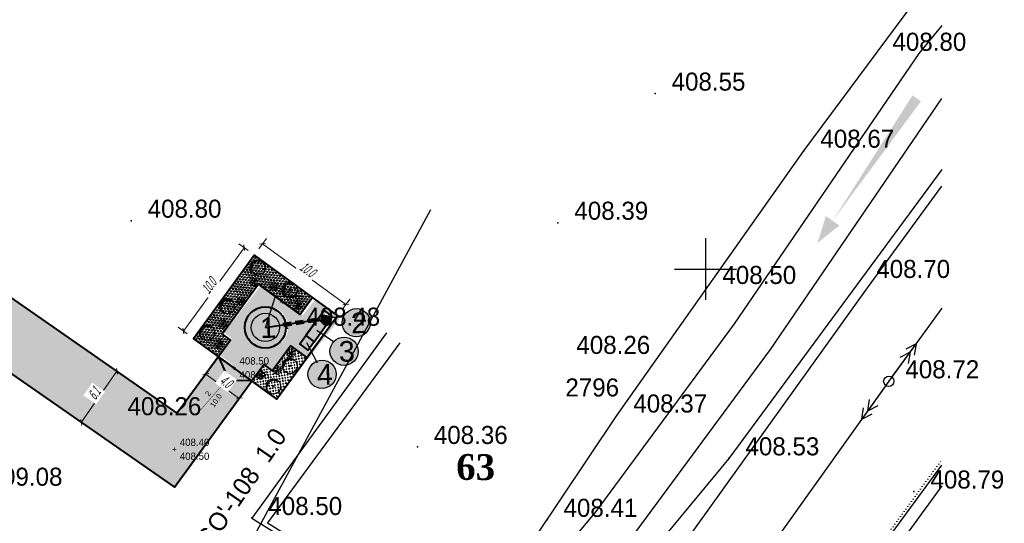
# Model space of a CAD drawing. Header units: inches. Extents: x 656 to 1264, y 0 to 424.
# Tile 3 of 15: x 850 to 1041, y 174 to 271. Entities that reach past the tile are written whole.
import ezdxf

# ---------------------------------------------------------------- set-up
doc = ezdxf.new("R2010")
doc.units = ezdxf.units.IN
doc.header["$MEASUREMENT"] = 0
doc.linetypes.add('STRIH_1', pattern=[3, 2, -1])
doc.linetypes.add('Контура низ откосов  Штриховая 0.1-0.5 - - - - - - -', pattern=[0.6, 0.1, -0.5])
for name, color, linetype in [('(001) Сетка', 92, 'Continuous'), ('(004) Точки рельефа', 7, 'Continuous'), ('(022) Возд. Линии', 7, 'Continuous'), ('_OTKOS_', 7, 'Continuous'), ('kcd_tx', 7, 'Continuous'), ('V_GRADEMARKER', 7, 'Continuous'), ('V_Поверхность2_OPOR-PNT', 7, 'Continuous'), ('газопровод', 30, 'Continuous'), ('Гидрография', 5, 'Continuous'), ('кабель связи', 3, 'Continuous'), ('Контуры', 7, 'Continuous'), ('ПГ', 7, 'Continuous')]:
    doc.layers.add(name, color=color, linetype=linetype)
doc.layers.add('.', color=7, linetype='Continuous', lineweight=15)
doc.layers.add('0-озелен', color=102, linetype='Continuous', lineweight=13)
doc.styles.add('BM-431', font='txt')
doc.styles.add('D-431', font='txt')
doc.styles.add('D431', font='txt', dxfattribs={"height": 0.7})
doc.styles.add('ESKD1', font='arial.ttf', dxfattribs={"width": 0.5, "oblique": 15})
doc.styles.get("Standard").update_dxf_attribs({"font": 'arial.ttf'})
doc.styles.add('СГЕНЕРИР_СТИЛЬ_1', font='arialbi.ttf')
doc.linetypes.add('ИК_Воздушка ------- --------', pattern='A,9,-0.6,["Z",Standard,S=1.2,R=70,X=0.6,Y=-0.65],-1', length=10.6)
doc.linetypes.add('ИК_КАБ_СВЯЗИ', pattern='A,4,["o",Standard,S=0.5,R=0,X=0,Y=-0.125],4,-2', length=10)
doc.linetypes.add('ОТКОСЫ_НЕУКР', pattern='A,0.5,["|",Standard,S=1.2,R=0,X=0,Y=-1.2],1,["|",Standard,S=0.5,R=0,X=0,Y=-0.5],0.5', length=2)
doc.dimstyles.new('GENPLAN', dxfattribs={"dimtxt": 2, "dimasz": 0.8, "dimexe": 1.3, "dimexo": 1.5, "dimgap": 0.12, "dimtad": 1, "dimdec": 1, "dimlfac": 0.5, "dimzin": 0, "dimdsep": 46, "dimtxsty": 'ESKD1', "dimblk1": 'OBLIQUE', "dimblk2": 'OBLIQUE', "dimsah": 1, "dimcen": -2, "dimadec": 0, "dimazin": 0, "dimtfac": 0.75, "dimtdec": 1, "dimtix": 1, "dimtmove": 0, "dimatfit": 3, "dimfxl": 1, "dimtvp": 1.2, "dimtfill": 1, "dimlwd": 0, "dimlwe": 0, "dimarcsym": 0})

# ---------------------------------------------------------------- blocks, each defined once
blk = doc.blocks.new('sv')
at = {"layer": '(022) Возд. Линии'}
blk.add_circle((0, 0), 0.25, dxfattribs=at)
blk = doc.blocks.new('strela1')
at = {"layer": '(022) Возд. Линии'}
for p, q in [((-2, 0), (-1.5, 0.25)), ((0, 0), (-2, 0)), ((-2, 0), (-1.5, -0.25)), ((-1.5, 0), (-1, 0.25)), ((-1.5, 0), (-1, -0.25))]:
    blk.add_line(p, q, dxfattribs=at)
blk = doc.blocks.new('strela2')
at = {"layer": '(022) Возд. Линии'}
for p, q in [((0, 0), (2, 0)), ((1.5, 0), (1, 0.25)), ((1.5, 0), (1, -0.25)), ((2, 0), (1.5, 0.25)), ((2, 0), (1.5, -0.25))]:
    blk.add_line(p, q, dxfattribs=at)
blk = doc.blocks.new('*U15')
at = {"layer": '(022) Возд. Линии'}
for name, p, rotation in [('strela2', (0.147, 0.202), 53.97283266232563), ('strela1', (-0.146, -0.205), 54.4813364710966)]:
    blk.add_blockref(name, p, dxfattribs=dict(at, rotation=rotation))
blk = doc.blocks.new('Setka')
at = {"layer": '(001) Сетка'}
for p, q in [((0, 1.5), (0, -1.5)), ((-1.5, 0), (1.5, 0))]:
    blk.add_line(p, q, dxfattribs=at)
blk = doc.blocks.new('2223')
at = {"layer": '.', "lineweight": 40}
h = blk.add_hatch(color=256, dxfattribs=at)
h.dxf.hatch_style = 1
h.set_gradient(color1=(51, 51, 51), color2=(51, 51, 51), tint=1)
h.paths.add_polyline_path([(-7.643, -2.458), (-8.143, -3.458), (-7.143, -3.458)])
at = {"layer": 'ПГ', "lineweight": 40, "flags": 128}
for points in [[(-8.143, -2.458), (-7.143, -2.458), (-7.143, -3.458), (-8.143, -3.458), (-8.143, -2.458)], [(-8.143, -3.458), (-7.643, -2.458), (-7.143, -3.458)]]:
    blk.add_lwpolyline(points, dxfattribs=at)
blk = doc.blocks.new('_Oblique')
at = {"color": 0, "linetype": 'ByBlock', "lineweight": -2}
blk.add_line((-0.5, -0.5), (0.5, 0.5), dxfattribs=at)
blk = doc.blocks.new('*D53')
at = {"layer": 'Defpoints', "color": 0, "transparency": 16777216}
for p in [(895.93, 225.64), (913.69, 216.05), (912.09, 213.86)]:
    blk.add_point(p, dxfattribs=at)
at = {"layer": 'kcd_tx', "color": 0, "lineweight": 0, "transparency": 16777216}
for p, q in [((896.82, 226.86), (898.29, 228.88)), ((897.53, 227.83), (913.69, 216.05)), ((912.98, 215.07), (914.45, 217.1))]:
    blk.add_line(p, q, dxfattribs=at)
at = {"layer": 'kcd_tx', "color": 0, "lineweight": 0, "transparency": 16777216, "xscale": 0.8, "yscale": 0.8, "zscale": 0.8}
for p, rotation in [((897.53, 227.83), 143.902344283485), ((913.69, 216.05), 323.9023442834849)]:
    blk.add_blockref('_Oblique', p, dxfattribs=dict(at, rotation=rotation))
at = {"layer": 'kcd_tx', "color": 0, "transparency": 16777216, "insert": (906.28, 222.86), "char_height": 2, "attachment_point": 5, "rotation": 323.9023, "style": 'ESKD1', "bg_fill": 3, "box_fill_scale": 1.25, "bg_fill_color": 256, "bg_fill_true_color": 13158600, "bg_fill_transparency": 0}
blk.add_mtext('10.0', dxfattribs=at)
blk = doc.blocks.new('*D54')
at = {"layer": 'Defpoints', "color": 0, "transparency": 16777216}
for p in [(895.93, 225.64), (882.19, 210.91), (884.15, 209.48)]:
    blk.add_point(p, dxfattribs=at)
at = {"layer": 'kcd_tx', "color": 0, "lineweight": 0, "transparency": 16777216}
for p, q in [((894.72, 226.53), (892.92, 227.84)), ((893.97, 227.07), (882.19, 210.91)), ((882.94, 210.37), (881.14, 211.68))]:
    blk.add_line(p, q, dxfattribs=at)
at = {"layer": 'kcd_tx', "color": 0, "lineweight": 0, "transparency": 16777216, "xscale": 0.8, "yscale": 0.8, "zscale": 0.8}
for p, rotation in [((893.97, 227.07), 53.90234427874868), ((882.19, 210.91), 233.9023442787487)]:
    blk.add_blockref('_Oblique', p, dxfattribs=dict(at, rotation=rotation))
at = {"layer": 'kcd_tx', "color": 0, "transparency": 16777216, "insert": (887.16, 219.67), "char_height": 2, "attachment_point": 5, "rotation": 53.9023, "style": 'ESKD1', "bg_fill": 3, "box_fill_scale": 1.25, "bg_fill_color": 256, "bg_fill_true_color": 13158600, "bg_fill_transparency": 0}
blk.add_mtext('10.0', dxfattribs=at)
blk = doc.blocks.new('Пузыреплодник смородинолистный')
at = {"layer": '0-озелен', "color": 85, "linetype": 'ByBlock', "lineweight": -2}
for p, q in [((0, 0), (-1.8, -0.05)), ((-1.21, -0.03), (-1.59, 0.33)), ((-0.34, 0.55), (-1.28, 1.03)), ((0, 0), (-1.12, -1.41)), ((0, 0), (-0.95, 1.54)), ((-0.64, 1.03), (-0.51, 1.54)), ((0.2, 0.61), (-0.04, 1.64)), ((0, 0), (0.57, 1.71)), ((0, 0), (1.68, 0.66)), ((0, 0), (0.36, -1.77)), ((0, 0), (1.59, -0.86)), ((0.38, 1.15), (0.85, 1.38)), ((0.6, 0.24), (1.23, 1.08)), ((1.13, 0.45), (1.6, 0.23)), ((-0.65, -0.02), (-1.53, -0.6)), ((-0.75, -0.95), (-1.27, -1)), ((-0.4, -0.51), (-0.53, -1.56)), ((0.24, -1.19), (-0.05, -1.62)), ((0.13, -0.63), (0.85, -1.4)), ((0.57, -0.31), (1.62, -0.25)), ((1.07, -0.58), (1.21, -1.08))]:
    blk.add_line(p, q, dxfattribs=at)
at = {"layer": '0-озелен', "color": 85, "lineweight": -2}
for p, q in [((-0.25, -0.06), (0.25, 0.06)), ((0.06, -0.25), (-0.06, 0.25))]:
    blk.add_line(p, q, dxfattribs=at)
blk = doc.blocks.new('Ясень Манчжурский')
at = {"layer": '0-озелен', "color": 84, "linetype": 'Continuous', "lineweight": -2}
for p, q in [((-2.77, 1.04), (-2.95, 1)), ((-2.95, 1), (-2.87, 0.65)), ((-2.81, 0.14), (-2.95, 0.1)), ((-2.95, 0.1), (-2.9, -0.08)), ((-2.7, 0.5), (-2.89, 0.46)), ((-2.89, 0.46), (-2.81, 0.14)), ((-2.87, 0.65), (-2.83, 0.66)), ((-2.83, 0.66), (-2.78, 0.48)), ((-2.78, 0.48), (-2.7, 0.5)), ((-2.75, 0.96), (-2.77, 1.04)), ((-2.57, 1.01), (-2.75, 0.96)), ((-2.62, 1.31), (-2.44, 1.36)), ((-2.48, 1.35), (-2.62, 1.31)), ((-2.37, 1.07), (-2.58, 1.03)), ((-2.58, 1.03), (-2.57, 1.01)), ((-2.39, 1.73), (-2.57, 1.69)), ((-2.57, 1.69), (-2.48, 1.35)), ((-2.44, 1.36), (-2.37, 1.07)), ((-2.21, 1.78), (-2.39, 1.73)), ((-2.39, 1.73), (-2.39, 1.73)), ((-2.03, 1.82), (-2.21, 1.78)), ((-2.21, 1.78), (-2.21, 1.78)), ((-1.93, 2.4), (-2.11, 2.36)), ((-2.11, 2.36), (-2.03, 2.01)), ((-2.03, 2.01), (-2.07, 2)), ((-2.07, 2), (-2.03, 1.82)), ((-2.03, 1.82), (-2.03, 1.82)), ((-1.9, 2.28), (-1.93, 2.4)), ((-1.66, 2.34), (-1.9, 2.28)), ((-1.62, 2.16), (-1.66, 2.34)), ((-1.46, 2.28), (-1.64, 2.24)), ((-1.64, 2.24), (-1.62, 2.16)), ((-1.46, 2.47), (-1.58, 2.44)), ((-1.58, 2.44), (-1.54, 2.26)), ((-1.54, 2.26), (-1.46, 2.28)), ((-1.22, 2.81), (-1.52, 2.74)), ((-1.52, 2.74), (-1.46, 2.47)), ((-1.18, 2.63), (-1.22, 2.81)), ((-1.03, 2.8), (-1.21, 2.75)), ((-1.21, 2.75), (-1.18, 2.63)), ((-0.88, 2.96), (-1.06, 2.91)), ((-1.06, 2.91), (-1.03, 2.8)), ((-0.86, 2.9), (-0.88, 2.96)), ((-0.64, 2.95), (-0.86, 2.9)), ((-0.81, 2.61), (-0.63, 2.66)), ((-0.75, 2.63), (-0.81, 2.61)), ((-0.79, 2.81), (-0.75, 2.63)), ((-0.76, 2.67), (-0.79, 2.81)), ((-0.58, 2.71), (-0.76, 2.67)), ((-0.66, 2.76), (-0.59, 2.77)), ((-0.61, 2.58), (-0.66, 2.76)), ((-0.59, 2.77), (-0.64, 2.95)), ((-0.63, 2.66), (-0.61, 2.58)), ((-0.26, 2.79), (-0.58, 2.71)), ((-0.58, 2.71), (-0.58, 2.71)), ((0.03, 3.12), (-0.32, 3.03)), ((-0.32, 3.03), (-0.26, 2.79)), ((-0.18, 2.56), (0.14, 2.63)), ((-0.13, 2.37), (-0.18, 2.56)), ((-0.11, 2.38), (-0.13, 2.37)), ((-0.07, 2.2), (-0.11, 2.38)), ((0.05, 2.23), (-0.07, 2.2)), ((0.08, 2.92), (0.03, 3.12)), ((0.1, 2.05), (0.05, 2.23)), ((0.4, 2.29), (0.06, 2.21)), ((0.06, 2.21), (0.1, 2.05)), ((0.26, 2.96), (0.08, 2.92)), ((0.13, 2.68), (0.32, 2.72)), ((0.14, 2.63), (0.13, 2.68)), ((0.26, 2.96), (0.26, 2.96)), ((0.32, 2.72), (0.26, 2.96)), ((0.52, 2.51), (0.35, 2.47)), ((0.35, 2.47), (0.4, 2.29)), ((0.35, 2.32), (0.67, 2.4)), ((0.39, 2.14), (0.35, 2.32)), ((0.41, 2.15), (0.39, 2.14)), ((0.46, 1.97), (0.41, 2.15)), ((0.73, 2.07), (0.45, 2.01)), ((0.45, 2.01), (0.46, 1.97)), ((0.57, 2.72), (0.47, 2.69)), ((0.47, 2.69), (0.52, 2.51)), ((0.7, 2.96), (0.52, 2.92)), ((0.52, 2.92), (0.57, 2.72)), ((0.65, 2.48), (0.83, 2.53)), ((0.67, 2.4), (0.65, 2.48)), ((0.75, 2.27), (0.69, 2.26)), ((0.69, 2.26), (0.73, 2.07)), ((0.98, 3.05), (0.7, 2.98)), ((0.7, 2.98), (0.7, 2.96)), ((0.76, 2.47), (0.7, 2.45)), ((0.7, 2.45), (0.75, 2.27)), ((0.9, 2.69), (0.72, 2.65)), ((0.72, 2.65), (0.76, 2.47)), ((0.72, 2.65), (0.72, 2.65)), ((0.83, 2.53), (0.84, 2.49)), ((0.84, 2.49), (1.02, 2.53)), ((1.06, 2.8), (0.88, 2.75)), ((0.88, 2.75), (0.9, 2.69)), ((0.89, 2.31), (1.13, 2.37)), ((0.93, 2.12), (0.89, 2.31)), ((1.05, 2.15), (0.93, 2.12)), ((1.02, 2.87), (0.98, 3.05)), ((0.99, 2.67), (1.07, 2.69)), ((1.03, 2.49), (0.99, 2.67)), ((1.02, 2.87), (1.02, 2.87)), ((1.07, 2.69), (1.02, 2.87)), ((1.02, 2.53), (1.03, 2.49)), ((1.1, 1.97), (1.05, 2.15)), ((1.24, 2.86), (1.06, 2.82)), ((1.06, 2.82), (1.06, 2.8)), ((1.1, 2.47), (1.15, 2.28)), ((1.13, 2.37), (1.1, 2.47)), ((1.18, 1.99), (1.1, 1.97)), ((1.15, 2.28), (1.49, 2.37)), ((1.22, 1.81), (1.18, 1.99)), ((1.44, 1.87), (1.22, 1.81)), ((1.22, 1.81), (1.22, 1.81)), ((1.28, 2.72), (1.24, 2.86)), ((1.52, 2.78), (1.28, 2.72)), ((1.44, 2.57), (1.56, 2.6)), ((1.49, 2.37), (1.44, 2.57)), ((1.47, 1.75), (1.44, 1.87)), ((1.65, 1.79), (1.47, 1.75)), ((1.56, 2.6), (1.52, 2.78)), ((1.59, 2.22), (1.91, 2.3)), ((1.63, 2.04), (1.59, 2.22)), ((1.6, 2.03), (1.63, 2.04)), ((1.64, 1.85), (1.6, 2.03)), ((1.91, 1.98), (1.63, 1.91)), ((1.63, 1.91), (1.65, 1.79)), ((1.72, 1.87), (1.64, 1.85)), ((1.78, 1.61), (1.72, 1.87)), ((1.97, 1.65), (1.78, 1.61)), ((1.98, 2.19), (1.86, 2.16)), ((1.86, 2.16), (1.91, 1.98)), ((2.16, 1.38), (1.88, 1.31)), ((1.88, 1.31), (1.96, 0.99)), ((1.91, 2.3), (1.96, 2.12)), ((2.13, 1.87), (1.93, 1.82)), ((1.93, 1.82), (1.97, 1.65)), ((2.22, 2.44), (1.94, 2.37)), ((1.94, 2.37), (1.98, 2.19)), ((1.94, 2.37), (1.94, 2.37)), ((1.96, 2.12), (2.14, 2.17)), ((1.96, 0.99), (2.2, 1.05)), ((2.12, 2.23), (2.27, 2.26)), ((2.17, 2.05), (2.12, 2.23)), ((2.43, 1.92), (2.13, 1.84)), ((2.13, 1.84), (2.13, 1.87)), ((2.14, 2.17), (2.17, 2.05)), ((2.21, 1.2), (2.16, 1.38)), ((2.18, 0.62), (2.38, 0.67)), ((2.22, 0.44), (2.18, 0.62)), ((2.2, 1.05), (2.24, 0.89)), ((2.35, 1.23), (2.21, 1.2)), ((2.27, 2.26), (2.22, 2.44)), ((2.34, 0.47), (2.22, 0.44)), ((2.24, 0.89), (2.42, 0.93)), ((2.41, 0.19), (2.34, 0.47)), ((2.39, 1.05), (2.35, 1.23)), ((2.36, 0.73), (2.41, 0.55)), ((2.38, 0.67), (2.36, 0.73)), ((2.38, 1.71), (2.48, 1.74)), ((2.42, 1.53), (2.38, 1.71)), ((2.56, 1.16), (2.38, 1.12)), ((2.38, 1.12), (2.39, 1.05)), ((2.41, 0.55), (2.69, 0.62)), ((2.59, 0.23), (2.41, 0.19)), ((2.46, 1.54), (2.42, 1.53)), ((2.42, 0.93), (2.45, 0.81)), ((2.48, 1.74), (2.43, 1.92)), ((2.45, 0.81), (2.63, 0.86)), ((2.51, 1.36), (2.46, 1.54)), ((2.51, 1.36), (2.51, 1.36)), ((2.56, 1.16), (2.51, 1.36)), ((2.81, 1.26), (2.55, 1.2)), ((2.55, 1.2), (2.56, 1.16)), ((2.56, 1.16), (2.56, 1.16)), ((2.63, 0.86), (2.56, 1.16)), ((2.62, 0.11), (2.59, 0.23)), ((2.8, 0.15), (2.62, 0.11)), ((2.69, 0.62), (2.72, 0.5)), ((2.71, 0.17), (2.79, 0.19)), ((2.79, -0.13), (2.71, 0.17)), ((2.72, 0.5), (2.9, 0.54)), ((2.75, 0.38), (2.95, 0.42)), ((2.79, 0.19), (2.75, 0.38)), ((2.98, 0.3), (2.78, 0.25)), ((2.78, 0.25), (2.8, 0.15)), ((2.85, 1.08), (2.81, 1.26)), ((2.82, 0.88), (2.88, 0.9)), ((2.9, 0.54), (2.82, 0.88)), ((2.83, 1.08), (2.85, 1.08)), ((2.88, 0.9), (2.83, 1.08)), ((2.94, 0.48), (2.98, 0.3)), ((2.95, 0.42), (2.94, 0.48)), ((-3.04, -0.3), (-2.86, -0.26)), ((-2.92, -0.27), (-3.04, -0.3)), ((-2.9, -0.08), (-2.96, -0.09)), ((-2.96, -0.09), (-2.92, -0.27)), ((-2.71, -0.52), (-2.89, -0.56)), ((-2.86, -0.26), (-2.79, -0.54)), ((-2.8, -0.91), (-2.62, -0.86)), ((-2.79, -0.54), (-2.71, -0.52)), ((-2.54, -1.29), (-2.68, -1.32)), ((-2.65, -0.74), (-2.61, -0.92)), ((-2.62, -0.86), (-2.65, -0.74)), ((-2.64, -1.51), (-2.31, -1.43)), ((-2.61, -0.92), (-2.53, -0.9)), ((-2.48, -1.08), (-2.58, -1.11)), ((-2.58, -1.11), (-2.54, -1.29)), ((-2.53, -0.9), (-2.48, -1.08)), ((-2.34, -1.77), (-2.15, -1.73)), ((-2.31, -1.43), (-2.27, -1.61)), ((-2.31, -1.43), (-2.31, -1.43)), ((-2.27, -1.61), (-2.31, -1.62)), ((-2.31, -1.62), (-2.26, -1.8)), ((-2.28, -1.8), (-2.28, -1.82)), ((-2.26, -1.8), (-2.28, -1.8)), ((-2.28, -1.82), (-2.28, -1.82)), ((-2.15, -1.73), (-2.11, -1.91)), ((-2.15, -1.73), (-2.15, -1.73)), ((-2.11, -1.91), (-2.03, -1.89)), ((-2.03, -1.89), (-1.98, -2.07)), ((-1.98, -2.07), (-1.94, -2.25)), ((-1.98, -2.07), (-1.98, -2.07)), ((-1.94, -2.25), (-1.89, -2.43)), ((-1.94, -2.25), (-1.94, -2.25)), ((-1.89, -2.43), (-1.61, -2.36)), ((-1.61, -2.38), (-1.43, -2.34)), ((-1.61, -2.36), (-1.61, -2.38)), ((-1.44, -2.28), (-1.4, -2.46)), ((-1.43, -2.34), (-1.44, -2.28)), ((-1.4, -2.46), (-1.38, -2.46)), ((-1.38, -2.46), (-1.33, -2.64)), ((-1.33, -2.64), (-1.07, -2.57)), ((-1.09, -2.49), (-1.05, -2.67)), ((-1.07, -2.57), (-1.09, -2.49)), ((-1.05, -2.67), (-0.99, -2.66)), ((-0.99, -2.66), (-0.94, -2.84)), ((-0.94, -2.84), (-0.66, -2.77)), ((-0.69, -2.63), (-0.55, -2.59)), ((-0.65, -2.81), (-0.69, -2.63)), ((-0.6, -2.41), (-0.66, -2.43)), ((-0.66, -2.43), (-0.61, -2.61)), ((-0.66, -2.77), (-0.65, -2.81)), ((-0.61, -2.61), (-0.45, -2.57)), ((-0.55, -2.59), (-0.6, -2.41)), ((-0.45, -2.57), (-0.41, -2.75)), ((-0.43, -2.75), (-0.38, -2.94)), ((-0.41, -2.75), (-0.43, -2.75)), ((-0.38, -2.94), (-0.16, -2.88)), ((-0.16, -2.88), (-0.14, -2.98)), ((-0.14, -2.98), (0.04, -2.94)), ((0.02, -2.82), (0.2, -2.77)), ((0.04, -2.94), (0.02, -2.82)), ((0.18, -2.71), (0.36, -2.67)), ((0.2, -2.77), (0.18, -2.71)), ((0.36, -2.67), (0.37, -2.71)), ((0.37, -2.71), (0.55, -2.66)), ((0.54, -2.62), (0.59, -2.8)), ((0.55, -2.66), (0.54, -2.62)), ((0.59, -2.8), (0.83, -2.74)), ((0.83, -2.74), (0.86, -2.86)), ((0.86, -2.86), (1.04, -2.82)), ((0.96, -2.5), (1.24, -2.43)), ((1.04, -2.82), (0.96, -2.5)), ((1.24, -2.43), (1.25, -2.45)), ((1.25, -2.45), (1.43, -2.4)), ((1.43, -2.4), (1.47, -2.57)), ((1.47, -2.57), (1.65, -2.52)), ((1.6, -2.3), (1.84, -2.24)), ((1.65, -2.52), (1.6, -2.3)), ((1.82, -2.18), (2, -2.13)), ((1.84, -2.24), (1.82, -2.18)), ((1.91, -1.86), (2.09, -1.81)), ((1.93, -1.85), (1.91, -1.86)), ((2, -2.13), (1.93, -1.85)), ((2.05, -1.55), (2.23, -1.5)), ((2.19, -1.51), (2.05, -1.55)), ((2.06, -0.48), (2.16, -0.45)), ((2.11, -0.66), (2.06, -0.48)), ((2.09, -1.81), (2.1, -1.83)), ((2.1, -1.83), (2.28, -1.79)), ((2.21, -0.63), (2.11, -0.66)), ((2.12, -0.27), (2.42, -0.2)), ((2.16, -0.45), (2.12, -0.27)), ((2.4, -1.25), (2.14, -1.31)), ((2.14, -1.31), (2.19, -1.51)), ((2.27, -0.89), (2.21, -0.63)), ((2.23, -1.5), (2.26, -1.6)), ((2.25, -1.69), (2.44, -1.64)), ((2.28, -1.79), (2.25, -1.69)), ((2.26, -1.6), (2.44, -1.56)), ((2.45, -0.85), (2.27, -0.89)), ((2.39, -1.44), (2.45, -1.43)), ((2.44, -1.64), (2.39, -1.44)), ((2.4, -0.65), (2.59, -0.6)), ((2.53, -0.62), (2.4, -0.65)), ((2.45, -1.43), (2.4, -1.25)), ((2.41, -0.16), (2.59, -0.11)), ((2.42, -0.2), (2.41, -0.16)), ((2.44, -1.56), (2.45, -1.62)), ((2.63, -0.27), (2.45, -0.32)), ((2.45, -0.32), (2.53, -0.62)), ((2.47, -0.93), (2.45, -0.85)), ((2.45, -1.62), (2.63, -1.57)), ((2.65, -0.89), (2.47, -0.93)), ((2.56, -1.29), (2.68, -1.26)), ((2.63, -1.57), (2.56, -1.29)), ((2.59, -0.11), (2.61, -0.17)), ((2.59, -0.6), (2.61, -0.72)), ((2.78, -0.09), (2.6, -0.13)), ((2.6, -0.13), (2.63, -0.27)), ((2.61, -0.17), (2.79, -0.13)), ((2.61, -0.72), (2.8, -0.68)), ((2.82, -0.76), (2.63, -0.8)), ((2.63, -0.8), (2.65, -0.89)), ((2.64, -1.08), (2.74, -1.06)), ((2.68, -1.26), (2.64, -1.08)), ((2.67, -0.5), (2.97, -0.42)), ((2.71, -0.68), (2.67, -0.5)), ((2.67, -0.69), (2.71, -0.68)), ((2.72, -0.87), (2.67, -0.69)), ((2.7, -0.88), (2.72, -0.87)), ((2.74, -1.06), (2.7, -0.88)), ((2.96, -0.06), (2.78, -0.11)), ((2.78, -0.11), (2.78, -0.09)), ((2.8, -0.68), (2.82, -0.76)), ((2.88, -0.08), (2.96, -0.06)), ((2.97, -0.42), (2.88, -0.08))]:
    blk.add_line(p, q, dxfattribs=at)
at = {"layer": '0-озелен', "color": 84, "lineweight": -2}
for p, q in [((-0.4, -0.1), (0.4, 0.1)), ((0.1, -0.4), (-0.1, 0.4))]:
    blk.add_line(p, q, dxfattribs=at)
blk = doc.blocks.new('*D58')
at = {"color": 0, "lineweight": 0, "transparency": 16777216}
for p, q in [((886.53, 202.57), (893, 197.85)), ((887.42, 203.78), (887.3, 203.62)), ((893.88, 199.07), (893.76, 198.91))]:
    blk.add_line(p, q, dxfattribs=at)
at = {"layer": 'Defpoints', "color": 0, "transparency": 16777216}
for p in [(886.53, 202.57), (893, 197.85), (893, 197.85)]:
    blk.add_point(p, dxfattribs=at)
at = {"color": 0, "lineweight": 0, "transparency": 16777216, "xscale": 0.8, "yscale": 0.8, "zscale": 0.8}
for p, rotation in [((886.53, 202.57), 143.9023442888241), ((893, 197.85), 323.9023442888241)]:
    blk.add_blockref('_Oblique', p, dxfattribs=dict(at, rotation=rotation))
at = {"color": 0, "transparency": 16777216, "insert": (890.44, 201.13), "char_height": 2, "attachment_point": 5, "rotation": 323.9023, "style": 'ESKD1', "bg_fill": 3, "box_fill_scale": 1.25, "bg_fill_color": 256, "bg_fill_true_color": 13158600, "bg_fill_transparency": 0}
blk.add_mtext('4.0', dxfattribs=at)
blk = doc.blocks.new('*D59')
at = {"color": 0, "lineweight": 0, "transparency": 16777216}
for p, q in [((869.29, 203.12), (862.38, 193.18)), ((869.07, 203.27), (868.22, 203.86)), ((862.16, 193.33), (861.31, 193.92))]:
    blk.add_line(p, q, dxfattribs=at)
at = {"layer": 'Defpoints', "color": 0, "transparency": 16777216}
for p in [(870.3, 202.41), (862.38, 193.18), (863.39, 192.47)]:
    blk.add_point(p, dxfattribs=at)
at = {"color": 0, "lineweight": 0, "transparency": 16777216, "xscale": 0.8, "yscale": 0.8, "zscale": 0.8}
for p, rotation in [((869.29, 203.12), 55.1955951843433), ((862.38, 193.18), 235.1955951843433)]:
    blk.add_blockref('_Oblique', p, dxfattribs=dict(at, rotation=rotation))
at = {"color": 0, "transparency": 16777216, "insert": (864.9, 198.8), "char_height": 2, "attachment_point": 5, "rotation": 55.1956, "style": 'ESKD1', "bg_fill": 3, "box_fill_scale": 1.25, "bg_fill_color": 256, "bg_fill_true_color": 13158600, "bg_fill_transparency": 0}
blk.add_mtext('6.1', dxfattribs=at)

msp = doc.modelspace()

# ---------------------------------------------------------------- hatches: boundary and pattern name
at = {"layer": '.', "lineweight": 40}
h = msp.add_hatch(color=256, dxfattribs=at)
h.dxf.hatch_style = 1
h.set_gradient(color1=(214, 214, 214), color2=(214, 214, 214), tint=1)
h.paths.add_polyline_path([(805.397, 247.532), (798.485, 237.589), (880.434, 180.624), (887.57, 190.411), (895.463, 201.236), (888.999, 205.95), (880.999, 194.978), (873.095, 200.473)])
h = msp.add_hatch(dxfattribs=at)
h.set_pattern_fill('TRIANG', color=3, scale=0.06, angle=1.77036)
h.set_pattern_definition([(113.9023, (900.31136, 197.7013), (-0.5682666, 0.060707), [0.28575, -0.28575]), (173.9023, (900.31136, 197.7013), (-0.336707, -0.46178), [0.28575, -0.28575]), (53.9023, (900.02723, 197.73165), (-0.23156, 0.522487), [0.28575, -0.28575])])
h.paths.add_polyline_path([(896.762, 219.99), (904.842, 214.099), (907.247, 217.397), (895.934, 225.645), (884.151, 209.485), (888.999, 205.95), (891.308, 209.116), (889.692, 210.294)])
h = msp.add_hatch(color=256, dxfattribs=at)
h.dxf.hatch_style = 1
h.set_gradient(color1=(214, 214, 214), color2=(214, 214, 214), tint=1)
h.paths.add_polyline_path([(903.242, 207.987), (906.4, 205.531), (912.588, 213.49), (907.852, 217.173), (905.346, 213.951), (897.452, 220.089), (890.086, 210.616), (891.665, 209.388), (889.259, 206.295), (895.575, 201.384), (897.98, 204.478), (899.559, 203.25)])
h.paths.add_polyline_path([(894.505, 211.67, -1), (902.505, 211.67, -0.1667508), (901.663, 209.214), (901.663, 209.214, -0.7141659)], flags=16)
h.paths.add_polyline_path([(905.068, 208.27), (906.296, 209.849), (908.751, 213.007), (909.979, 214.586), (911.558, 213.358), (910.33, 211.779), (907.875, 208.621), (906.647, 207.042)], flags=16)
h.paths.add_polyline_path([(911.892, 214.104), (930.809, 214.104), (930.809, 219.354), (911.892, 219.354)], flags=9)
h = msp.add_hatch(color=256, dxfattribs=at)
h.dxf.hatch_style = 1
h.set_gradient(color1=(204, 102, 0), color2=(51, 51, 51), tint=1, name='INVSPHERICAL')
h.paths.add_polyline_path([(894.075, 211.607, 1), (902.075, 211.607, 1)])
at = {"layer": '.'}
h = msp.add_hatch(color=256, dxfattribs=at)
h.dxf.hatch_style = 1
h.set_gradient(color1=(255, 255, 255), tint=1)
edge = h.paths.add_edge_path()
edge.add_arc((898.075, 211.607), 2.739, 0, 360)
h = msp.add_hatch(color=256, dxfattribs=at)
h.dxf.hatch_style = 1
h.set_gradient(color1=(255, 255, 255), tint=1)
edge = h.paths.add_edge_path()
edge.add_arc((915.699, 212.518), 2.739, 0, 360)
at = {"layer": '.', "lineweight": 40}
h = msp.add_hatch(color=256, dxfattribs=at)
h.dxf.hatch_style = 1
h.set_gradient(color1=(204, 102, 0), color2=(51, 51, 51), tint=1, name='CYLINDER')
h.paths.add_polyline_path([(904.739, 208.412), (906.355, 207.234), (909.89, 212.082), (908.274, 213.26)])
at = {"layer": '.'}
h = msp.add_hatch(color=256, dxfattribs=at)
h.dxf.hatch_style = 1
h.set_gradient(color1=(255, 255, 255), tint=1)
edge = h.paths.add_edge_path()
edge.add_arc((913.339, 207), 2.739, 0, 360)
at = {"layer": '.', "lineweight": 40}
h = msp.add_hatch(dxfattribs=at)
h.set_pattern_fill('CROSS', color=3, scale=0.06, angle=1.77036)
h.set_pattern_definition([(53.9023, (900.31136, 197.7013), (-0.083382, 0.532325), [0.1905, -0.5715]), (143.9023, (900.44444, 197.72214), (-0.532325, -0.083382), [0.1905, -0.5715])])
h.paths.add_polyline_path([(895.463, 201.236), (897.772, 204.402), (899.388, 203.224), (902.923, 208.072), (906.155, 205.715), (900.311, 197.701)])
at = {"layer": '.'}
h = msp.add_hatch(color=256, dxfattribs=at)
h.dxf.hatch_style = 1
h.set_gradient(color1=(255, 255, 255), tint=1)
edge = h.paths.add_edge_path()
edge.add_arc((909.075, 202.529), 2.739, 0, 360)
at = {"layer": 'Гидрография', "linetype": 'Continuous'}
msp.add_hatch(color=7, dxfattribs=at).paths.add_polyline_path([(1023.56, 256.592), (1025.209, 255.46), (1008.08, 232.285), (1009.399, 231.379), (1005.137, 227.998), (1006.761, 233.191), (1008.08, 232.285)])

# ---------------------------------------------------------------- linework, layer by layer
at = {"layer": '(004) Точки рельефа', "linetype": 'ByBlock', "lineweight": -2}
for p in [(1016.47, 264.666, 817.605), (973.651, 256.941, 817.101), (1002.491, 245.866, 817.347), (954.799, 231.91, 816.777), (1013.338, 220.627, 817.41), (983.497, 219.46, 816.993), (906.966, 213.024, 816.52), (902.395, 211.439, 816.952), (1018.976, 201.175, 817.433), (966.225, 194.54, 816.734), (927.546, 188.444, 816.729), (987.975, 186.24, 817.06), (1023.838, 179.808, 817.572), (895.457, 174.676, 816.996), (952.692, 174.32, 816.827)]:
    msp.add_point(p, dxfattribs=at)
at = {"layer": '(004) Точки рельефа'}
for p in [(872.054, 232.307, -0.284), (906.971, 213.024, 816.522)]:
    msp.add_point(p, dxfattribs=at)
at = {"layer": '(022) Возд. Линии', "color": 0, "linetype": 'Continuous'}
for points in [[(871.222, 125.564), (930.175, 234.504)], [(1029.262, 215.325), (1018.965, 201.166), (954.767, 111.226)]]:
    msp.add_lwpolyline(points, dxfattribs=at)
for points in [[(888.999, 205.95), (891.308, 209.116), (889.692, 210.294), (896.762, 219.99), (904.842, 214.099), (907.247, 217.397), (912.095, 213.862), (906.155, 205.715), (902.923, 208.072), (899.388, 203.224), (897.772, 204.402), (895.463, 201.236), (888.999, 205.95)], [(913.196, 213.63), (909.672, 213.479)], [(911.305, 208.833), (908.032, 211.027)], [(908.203, 204.658), (906.137, 208.631)]]:
    msp.add_lwpolyline(points)
for centre in [(898.075, 211.607), (915.699, 212.518), (913.339, 207), (909.075, 202.529)]:
    msp.add_circle(centre, 2.739)
at = {"layer": '_OTKOS_', "linetype": 'ОТКОСЫ_НЕУКР', "ltscale": 0.5, "flags": 128}
for points in [[(939.148, 154.092), (966.214, 194.531), (1002.48, 245.858), (1029.262, 281.873)], [(1029.262, 242.222), (987.964, 186.232), (953.479, 144.57)], [(1029.262, 180.886), (945.251, 65.51)]]:
    msp.add_lwpolyline(points, dxfattribs=at)
at = {"layer": 'V_GRADEMARKER', "color": 5, "linetype": 'ByBlock', "lineweight": 30}
msp.add_lwpolyline([(889.613, 200.322, 0.0808, 0.0808, 0), (886.438, 196.661, 0.425, 0, 0), (885.379, 195.44, 0, 0, 0)], format="xyseb", dxfattribs=at)
at = {"layer": 'V_Поверхность2_OPOR-PNT', "color": 1, "linetype": 'ByBlock', "lineweight": 30, "const_width": 0.162}
for points in [[(891.583, 203.777), (892.39, 203.777)], [(891.986, 203.373), (891.986, 204.181)], [(880.01, 187.998), (880.817, 187.998)], [(880.414, 187.594), (880.414, 188.402)]]:
    msp.add_lwpolyline(points, dxfattribs=at)
at = {"layer": 'газопровод', "linetype": 'ИК_Воздушка ------- --------'}
for points in [[(921.542, 210.542), (895.446, 174.668), (895.446, 174.668), (954.193, 138.077), (917.147, 85.563)], [(924.177, 208.625), (898.479, 173.735), (955.613, 138.355), (917.965, 84.988)]]:
    msp.add_lwpolyline(points, dxfattribs=at)
at = {"layer": 'Гидрография', "color": 3, "linetype": 'Continuous'}
msp.add_lwpolyline([(1029.262, 270.165), (1024.806, 264.743), (988.98, 212.34), (962.151, 175.933), (942.218, 152.035), (949.359, 147.359), (968.907, 170.585), (996.002, 207.355), (1029.262, 256.003)], dxfattribs=at)
at = {"layer": 'кабель связи', "linetype": 'ИК_КАБ_СВЯЗИ', "flags": 128}
for points in [[(918.125, 84.876), (951.219, 130.543), (1014.814, 219.3), (1029.262, 238.967)], [(943.394, 67.081), (1001.608, 147.231), (1029.262, 184.94)]]:
    msp.add_lwpolyline(points, dxfattribs=at)
at = {"layer": 'Контуры', "color": 0, "linetype": 'Контура низ откосов  Штриховая 0.1-0.5 - - - - - - -', "lineweight": 0}
msp.add_lwpolyline([(942.81, 67.254), (1029.262, 185.982)], dxfattribs=at)
at = {"layer": 'ПГ', "lineweight": 40}
for p, q in [((908.863, 216.218), (908.9, 216.27)), ((901.307, 209.25), (901.307, 209.251))]:
    msp.add_line(p, q, dxfattribs=at)
at = {"layer": 'ПГ', "lineweight": 40, "flags": 128}
for points in [[(907.247, 217.397), (904.842, 214.099), (896.762, 219.99), (889.692, 210.294), (891.308, 209.116), (880.999, 194.978), (873.095, 200.473), (805.397, 247.532), (798.485, 237.589), (880.434, 180.624), (887.57, 190.411), (897.772, 204.402), (899.388, 203.224), (902.923, 208.072), (906.155, 205.715)], [(884.151, 209.485), (895.934, 225.645), (912.095, 213.862), (900.311, 197.701), (884.151, 209.485)], [(905.918, 210.028), (907.534, 208.85), (909.89, 212.082)], [(905.918, 210.028), (907.534, 208.85), (906.355, 207.234), (904.739, 208.412), (905.918, 210.028)], [(895.463, 201.236), (897.772, 204.402), (899.388, 203.224), (902.923, 208.072), (906.155, 205.715), (900.311, 197.701), (895.463, 201.236)], [(888.999, 205.95), (890.189, 203.152)], [(895.463, 201.236), (892.472, 201.348)]]:
    msp.add_lwpolyline(points, dxfattribs=at)
at = {"layer": 'ПГ', "lineweight": 40}
for points in [[(895.934, 225.645), (912.095, 213.862), (900.311, 197.701), (884.151, 209.485)], [(908.274, 213.26), (905.918, 210.028), (905.918, 210.028), (908.274, 213.26)]]:
    msp.add_lwpolyline(points, close=True, dxfattribs=at)
at = {"layer": 'ПГ', "color": 242, "lineweight": 40, "flags": 128}
msp.add_lwpolyline([(898.075, 211.607), (908.736, 213.191)], dxfattribs=at)
at = {"layer": 'ПГ', "color": 5, "linetype": 'STRIH_1', "lineweight": 40, "ltscale": 0.8, "flags": 128}
for points in [[(901.485, 212.378), (908.686, 213.486)], [(901.646, 211.878), (908.847, 212.987)]]:
    msp.add_lwpolyline(points, dxfattribs=at)
at = {"layer": 'ПГ', "lineweight": 40, "flags": 128}
msp.add_lwpolyline([(906.458, 212.92), (906.458, 212.92)], close=True, dxfattribs=at)
at = {"layer": 'ПГ', "lineweight": 40}
msp.add_circle((898.075, 211.607), 4, dxfattribs=at)

# ---------------------------------------------------------------- block references
at = {"layer": '(001) Сетка', "xscale": 3.999999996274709, "yscale": 3.999999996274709, "zscale": 3.999999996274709}
msp.add_blockref('Setka', (983.407, 222.938), dxfattribs=at)
at = {"layer": '(022) Возд. Линии', "xscale": 4, "yscale": 4, "zscale": 4}
for name in ['*U15', 'sv']:
    msp.add_blockref(name, (1018.965, 201.166), dxfattribs=at)
at = {"layer": '0-озелен', "xscale": 0.5, "yscale": 0.5, "zscale": 0.5}
for p in [(903.045, 206.637), (897.153, 202.433), (900.423, 203.307)]:
    msp.add_blockref('Пузыреплодник смородинолистный', p, dxfattribs=at)
at = {"layer": '0-озелен', "xscale": 0.5, "yscale": 0.5, "zscale": 0.5, "rotation": 89.99999999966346}
for p in [(902.85, 204.151), (899.667, 200.177)]:
    msp.add_blockref('Ясень Манчжурский', p, dxfattribs=at)
at = {"layer": 'ПГ', "lineweight": 40, "xscale": 1.999999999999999, "yscale": 1.999999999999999, "zscale": 1.999999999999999, "rotation": 53.9023442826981}
msp.add_blockref('2223', (913.898, 229.316), dxfattribs=at)

# ---------------------------------------------------------------- texts
at = {"layer": '(004) Точки рельефа', "color": 251, "lineweight": 9, "style": 'D-431'}
msp.add_text('408.26', height=3.5, dxfattribs=at).set_placement((871.346, 194.593))
at = {"layer": '(004) Точки рельефа', "color": 251, "linetype": 'ByBlock', "lineweight": 9, "char_height": 3.5, "style": 'D-431'}
for s, insert, attachment_point in [('408.80', (1019.67, 266.966, 817.605), 4), ('408.55', (976.851, 259.241, 817.101), 4), ('408.67', (1005.691, 248.166, 817.347), 4), ('408.39', (957.999, 234.21, 816.777), 4), ('408.50', (986.697, 221.76, 816.993), 4), ('408.70', (1016.538, 222.927, 817.41), 4), ('408.48', (906.018, 213.668, 816.952), 4), ('408.26', (958.383, 208.199, 816.52), 4), ('408.72', (1022.176, 203.475, 817.433), 4), ('2796', (956.252, 201.731, 816.52), 1), ('408.37', (969.425, 196.84, 816.734), 4), ('408.36', (930.746, 190.744, 816.729), 4), ('408.53', (991.175, 188.54, 817.06), 4), ('408.79', (1027.038, 182.108, 817.572), 4), ('408.50', (898.657, 176.976, 816.996), 4), ('408.41', (955.892, 176.62, 816.827), 4)]:
    msp.add_mtext(s, dxfattribs=dict(at, insert=insert, attachment_point=attachment_point))
at = {"layer": '(004) Точки рельефа', "color": 251, "lineweight": 9, "char_height": 3.5, "attachment_point": 4, "style": 'D-431'}
for s, insert in [('408.80', (875.254, 234.607, -0.284)), ('409.08', (844.421, 182.653, 818.16))]:
    msp.add_mtext(s, dxfattribs=dict(at, insert=insert))
at = {"char_height": 4, "attachment_point": 1, "rotation": 1.77036}
for s, insert in [('2', (914.616, 214.449)), ('1', (896.992, 213.537)), ('3', (912.256, 208.93)), ('4', (907.992, 204.459))]:
    msp.add_mtext(s, dxfattribs=dict(at, insert=insert))
at = {"color": 251, "lineweight": 100, "ltscale": 1.5, "true_color": 0x636466, "insert": (935.101, 187.081), "char_height": 5, "attachment_point": 1, "rotation": 359.56148, "style": 'СГЕНЕРИР_СТИЛЬ_1'}
msp.add_mtext_dynamic_manual_height_columns('{\\fTimes New Roman|b1|i0|c0|p22;\\C1;63}', width=21.369, gutter_width=25, heights=[0], dxfattribs=at)
at = {"layer": 'V_GRADEMARKER', "color": 5, "linetype": 'ByBlock', "lineweight": 30, "style": 'D431'}
for s, p in [('2', (887.17, 198.146)), ('10.0', (888.13, 195.989))]:
    msp.add_text(s, height=1.05, rotation=55.1956, dxfattribs=at).set_placement(p)
at = {"layer": 'V_Поверхность2_OPOR-PNT', "color": 1, "linetype": 'ByBlock', "lineweight": 30, "style": 'D431'}
for s, p in [('408.50', (893.063, 204.423)), ('408.40', (881.491, 188.644))]:
    msp.add_text(s, height=1.4, dxfattribs=at).set_placement(p)
at = {"layer": 'V_Поверхность2_OPOR-PNT', "color": 7, "linetype": 'ByBlock', "lineweight": 30, "style": 'D431'}
for s, p in [('408.36', (893.063, 201.731)), ('408.50', (881.491, 185.952))]:
    msp.add_text(s, height=1.4, dxfattribs=at).set_placement(p)
at = {"layer": 'газопровод', "color": 0, "style": 'BM-431'}
msp.add_text("3GO'-108  1.0", height=3.5, rotation=55.50352, dxfattribs=at).set_placement((885.81, 166.389))

# ---------------------------------------------------------------- next in the draw order: dimensions: what is measured, and where the dimension line sits
for p1, p2, distance, picture, middle in [((870.303, 202.413), (863.392, 192.47), -1.235, '*D59', (864.896, 198.798)), ((886.534, 202.568), (892.998, 197.855), 0, '*D58', (890.438, 201.134))]:
    dim = msp.add_aligned_dim(p1=p1, p2=p2, distance=distance, dimstyle='GENPLAN')
    dim.commit()
    dim.dimension.update_dxf_attribs({"geometry": picture, "text_midpoint": middle})
at = {"layer": 'kcd_tx'}
dim = msp.add_aligned_dim(p1=(895.934, 225.645), p2=(912.095, 213.862), distance=2.706, dimstyle='GENPLAN', dxfattribs=at)
dim.commit()
dim.dimension.update_dxf_attribs({"geometry": '*D53', "text_midpoint": (906.281, 222.862)})

# ---------------------------------------------------------------- next in the draw order: linework, layer by layer
at = {"layer": 'V_Поверхность2_OPOR-PNT', "color": 1, "lineweight": 30}
msp.add_lwpolyline([(898.075, 211.607), (900.019, 217.696), (905.199, 217.696)], dxfattribs=at)

# ---------------------------------------------------------------- next in the draw order: block references
at = {"layer": '0-озелен', "xscale": 0.5, "yscale": 0.5, "zscale": 0.5}
for p in [(899.662, 219.53), (904.329, 215.884)]:
    msp.add_blockref('Пузыреплодник смородинолистный', p, dxfattribs=at)
at = {"layer": '0-озелен', "xscale": 0.5, "yscale": 0.5, "zscale": 0.5, "rotation": 89.99999999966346}
msp.add_blockref('Ясень Манчжурский', (902.884, 218.893), dxfattribs=at)

# ---------------------------------------------------------------- next in the draw order: texts
at = {"layer": 'V_Поверхность2_OPOR-PNT', "color": 1, "lineweight": 30, "style": 'D431'}
msp.add_text('408.50', height=1.05, rotation=360, dxfattribs=at).set_placement((900.826, 218.181))
at = {"layer": 'V_Поверхность2_OPOR-PNT', "color": 7, "lineweight": 30, "style": 'D431'}
msp.add_text('408.36', height=1.05, rotation=360, dxfattribs=at).set_placement((900.826, 216.161))

# ---------------------------------------------------------------- next in the draw order: dimensions: what is measured, and where the dimension line sits
at = {"layer": 'kcd_tx'}
dim = msp.add_aligned_dim(p1=(895.934, 225.645), p2=(884.151, 209.485), distance=-2.426, dimstyle='GENPLAN', dxfattribs=at)
dim.commit()
dim.dimension.update_dxf_attribs({"geometry": '*D54', "text_midpoint": (887.16, 219.666)})

# ---------------------------------------------------------------- next in the draw order: block references
at = {"layer": '0-озелен', "xscale": 0.5, "yscale": 0.5, "zscale": 0.5, "rotation": 89.99999999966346}
for p in [(896.607, 223.229), (890.732, 215.755), (886.843, 210.577)]:
    msp.add_blockref('Ясень Манчжурский', p, dxfattribs=at)
at = {"layer": '0-озелен', "xscale": 0.5, "yscale": 0.5, "zscale": 0.5}
for p in [(895.852, 220.371), (893.32, 216.75), (889.893, 212.422), (889.034, 208.456)]:
    msp.add_blockref('Пузыреплодник смородинолистный', p, dxfattribs=at)

doc.saveas('drawing.dxf')
